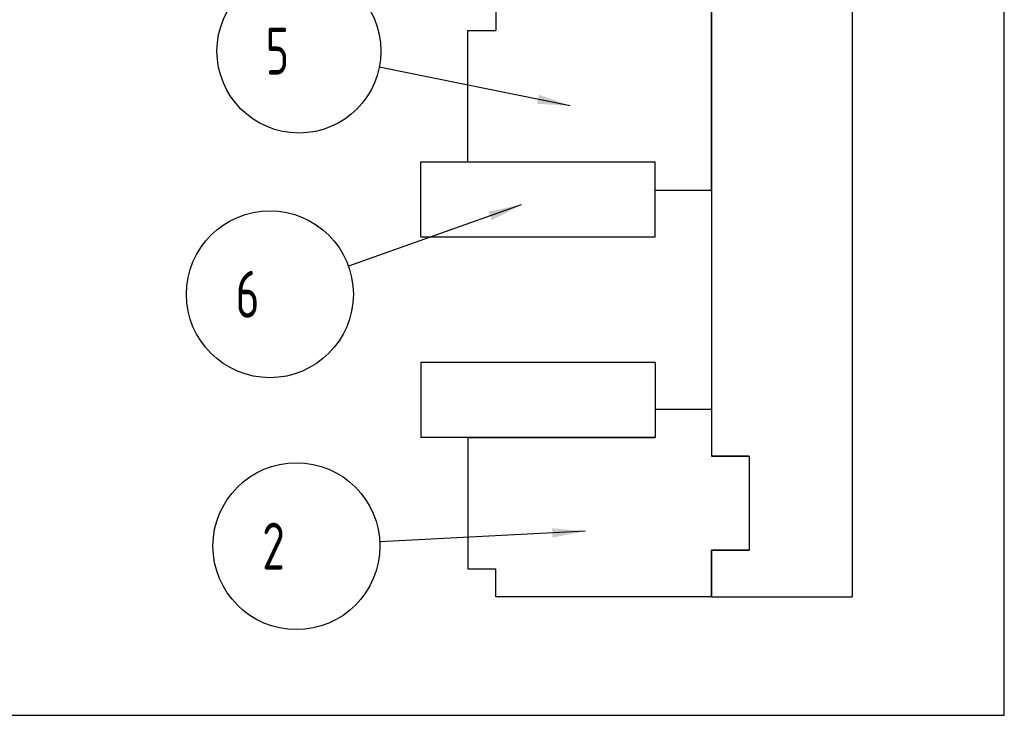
# Model space of a CAD drawing. Header units: millimetres. Extents: x 0 to 210, y 0 to 297.
# Tile 8 of 15: x 105 to 210, y 0 to 74. Entities that reach past the tile are written whole.
import ezdxf

# ---------------------------------------------------------------- set-up
doc = ezdxf.new("R2010")
doc.units = ezdxf.units.MM
doc.header["$LTSCALE"] = 19.36
doc.layers.get('0').update_dxf_attribs({"linetype": 'CONTINUOUS'})
for name, color, linetype in [('SCHRAUBSTOCK_BACKEN_links_3_BL9', 7, 'CONTINUOUS'), ('SCHRAUBSTOCK_BACKEN_links__BL19', 7, 'CONTINUOUS'), ('SCHRAUBSTOCK_DRUCKBACKEN_li_BL8', 7, 'CONTINUOUS'), ('SCHRAUBSTOCK_GEGENLAGER_lin_BL6', 7, 'CONTINUOUS'), ('SCHRAUBSTOCK_GRUND_links_3_BL5', 7, 'CONTINUOUS')]:
    doc.layers.add(name, color=color, linetype=linetype)
doc.styles.get("Standard").update_dxf_attribs({"font": 'ISOCP.SHX', "width": 0.6})

# ---------------------------------------------------------------- blocks, each defined once
blk = doc.blocks.new('SCHRAUBSTOCK_GRUND_LINKS_3_BL5', base_point=(191.5, 104.45))
at = {"layer": 'SCHRAUBSTOCK_GRUND_links_3_BL5', "color": 7}
for p, q in [((193.78, 152.62), (193.78, 12.62)), ((178.78, 137.62), (178.78, 27.62)), ((178.78, 27.62), (182.78, 27.62)), ((182.78, 27.62), (182.78, 17.62)), ((178.78, 17.62), (182.78, 17.62)), ((178.78, 17.62), (178.78, 12.62)), ((178.78, 12.62), (193.78, 12.62))]:
    blk.add_line(p, q, dxfattribs=at)
blk = doc.blocks.new('SCHRAUBSTOCK_GEGENLAGER_LIN_BL6', base_point=(154.2, 20.88))
at = {"layer": 'SCHRAUBSTOCK_GEGENLAGER_lin_BL6', "color": 7}
for p, q in [((178.78, 32.62), (172.78, 32.62)), ((172.78, 32.62), (172.78, 29.62)), ((178.78, 32.62), (178.78, 27.62)), ((152.78, 29.62), (172.78, 29.62)), ((152.78, 29.62), (152.78, 15.62)), ((182.78, 27.62), (178.78, 27.62)), ((182.78, 27.62), (182.78, 17.62)), ((182.78, 17.62), (178.78, 17.62)), ((178.78, 12.62), (178.78, 17.62)), ((152.78, 15.62), (155.78, 15.62)), ((155.78, 12.62), (155.78, 15.62)), ((178.78, 12.62), (155.78, 12.62))]:
    blk.add_line(p, q, dxfattribs=at)
at = {"layer": 'SCHRAUBSTOCK_GEGENLAGER_lin_BL6', "color": 3}
blk.add_line((165.29, 19.63), (143.4, 18.5), dxfattribs=at)
blk.add_circle((134.51, 18.04), 8.9, dxfattribs=at)
blk.add_solid([(161.82, 18.95), (165.29, 19.63), (161.77, 19.95)], dxfattribs=at)
at = {"layer": 'SCHRAUBSTOCK_GEGENLAGER_lin_BL6', "color": 7, "width": 0.785714}
blk.add_text(' 2 ', height=5, dxfattribs=at).set_placement((128.62, 15.54))
blk = doc.blocks.new('SCHRAUBSTOCK_DRUCKBACKEN_LI_BL8', base_point=(152.41, 67.79))
at = {"layer": 'SCHRAUBSTOCK_DRUCKBACKEN_li_BL8', "color": 7}
for p, q in [((155.78, 76.01), (178.78, 76.01)), ((155.78, 76.01), (155.78, 73.01)), ((178.78, 56.01), (178.78, 76.01)), ((152.78, 73.01), (155.78, 73.01)), ((152.78, 59.01), (152.78, 73.01)), ((152.78, 59.01), (172.78, 59.01)), ((172.78, 56.01), (172.78, 59.01)), ((172.78, 56.01), (178.78, 56.01))]:
    blk.add_line(p, q, dxfattribs=at)
at = {"layer": 'SCHRAUBSTOCK_DRUCKBACKEN_li_BL8', "color": 3}
blk.add_line((163.7, 65), (143.34, 69.11), dxfattribs=at)
blk.add_circle((134.78, 70.83), 8.74, dxfattribs=at)
blk.add_solid([(160.17, 65.21), (163.7, 65), (160.37, 66.19)], dxfattribs=at)
at = {"layer": 'SCHRAUBSTOCK_DRUCKBACKEN_li_BL8', "color": 7, "width": 0.761905}
blk.add_text(' 5 ', height=5, dxfattribs=at).set_placement((129.06, 68.33))
blk = doc.blocks.new('SCHRAUBSTOCK_BACKEN_LINKS_3_BL9', base_point=(147.78, 47.5))
at = {"layer": 'SCHRAUBSTOCK_BACKEN_links_3_BL9', "color": 7}
for p, q in [((147.78, 59.01), (172.78, 59.01)), ((147.78, 51.01), (147.78, 59.01)), ((172.78, 51.01), (172.78, 59.01)), ((147.78, 51.01), (172.78, 51.01))]:
    blk.add_line(p, q, dxfattribs=at)
at = {"layer": 'SCHRAUBSTOCK_BACKEN_links_3_BL9', "color": 3}
blk.add_line((158.47, 54.43), (140.06, 47.88), dxfattribs=at)
blk.add_circle((131.68, 44.9), 8.9, dxfattribs=at)
blk.add_solid([(155.34, 52.79), (158.47, 54.43), (155.01, 53.73)], dxfattribs=at)
at = {"layer": 'SCHRAUBSTOCK_BACKEN_links_3_BL9', "color": 7, "width": 0.785714}
blk.add_text(' 6 ', height=5, dxfattribs=at).set_placement((125.78, 42.4))
blk = doc.blocks.new('SCHRAUBSTOCK_BACKEN_LINKS__BL19', base_point=(160.28, 33.62))
at = {"layer": 'SCHRAUBSTOCK_BACKEN_links__BL19', "color": 7}
for p, q in [((172.78, 37.62), (147.78, 37.62)), ((147.78, 37.62), (147.78, 29.62)), ((172.78, 37.62), (172.78, 29.62)), ((172.78, 29.62), (147.78, 29.62))]:
    blk.add_line(p, q, dxfattribs=at)

msp = doc.modelspace()

# ---------------------------------------------------------------- linework, layer by layer
at = {"color": 7}
for p, q in [((210, 0), (210, 297)), ((0, 0), (210, 0))]:
    msp.add_line(p, q, dxfattribs=at)

# ---------------------------------------------------------------- block references
at = {"layer": 'SCHRAUBSTOCK_BACKEN_links_3_BL9'}
msp.add_blockref('SCHRAUBSTOCK_BACKEN_LINKS_3_BL9', (147.78, 47.5), dxfattribs=at)
at = {"layer": 'SCHRAUBSTOCK_BACKEN_links__BL19'}
msp.add_blockref('SCHRAUBSTOCK_BACKEN_LINKS__BL19', (160.28, 33.62), dxfattribs=at)
at = {"layer": 'SCHRAUBSTOCK_DRUCKBACKEN_li_BL8'}
msp.add_blockref('SCHRAUBSTOCK_DRUCKBACKEN_LI_BL8', (152.41, 67.79), dxfattribs=at)
at = {"layer": 'SCHRAUBSTOCK_GEGENLAGER_lin_BL6'}
msp.add_blockref('SCHRAUBSTOCK_GEGENLAGER_LIN_BL6', (154.2, 20.88), dxfattribs=at)
at = {"layer": 'SCHRAUBSTOCK_GRUND_links_3_BL5'}
msp.add_blockref('SCHRAUBSTOCK_GRUND_LINKS_3_BL5', (191.5, 104.45), dxfattribs=at)

doc.saveas('drawing.dxf')
